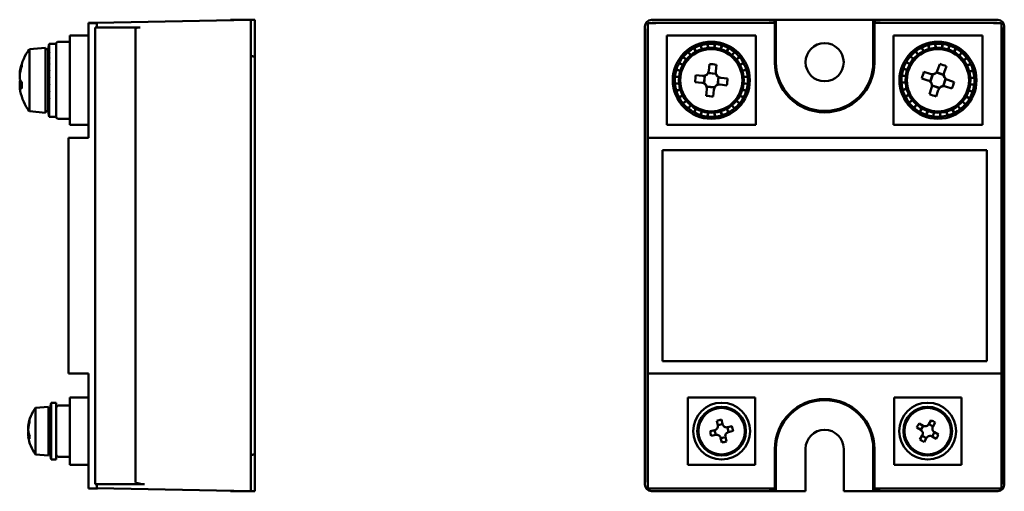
# Model space of a CAD drawing. Header units: millimetres. Extents: x 59 to 386, y 57 to 268.
# Tile 2 of 5: x 59 to 181, y 143 to 201. Entities that reach past the tile are written whole.
import ezdxf

# ---------------------------------------------------------------- set-up
doc = ezdxf.new("R2010")
doc.units = ezdxf.units.MM
doc.layers.add('Arêtes visibles(celduc)', color=7, linetype='Continuous', lineweight=50)

msp = doc.modelspace()

# ---------------------------------------------------------------- linework, layer by layer
at = {"layer": 'Arêtes visibles(celduc)'}
for p, q in [((68.63, 201.02), (67.63, 201.02)), ((67.63, 201.02), (67.63, 200.98)), ((68.63, 200.98), (67.63, 200.98)), ((67.63, 200.98), (67.63, 186.83)), ((73.98, 200.44), (68.43, 200.44)), ((68.43, 144.21), (68.43, 200.44)), ((87.63, 201.35), (68.63, 201.02)), ((68.63, 200.98), (68.63, 201.02)), ((68.63, 200.44), (68.63, 200.98)), ((73.41, 200.31), (73.41, 144.4)), ((85.13, 201.31), (85.13, 201.38)), ((85.13, 201.38), (86.7, 201.38)), ((88.13, 201.38), (86.7, 201.38)), ((86.7, 201.34), (86.7, 201.38)), ((87.63, 201.35), (87.63, 200.55)), ((87.63, 200.55), (87.63, 144.15)), ((88.13, 198.83), (88.13, 201.38)), ((136.21, 144.15), (136.21, 200.55)), ((136.56, 200.98), (137.56, 200.98)), ((136.56, 186.83), (136.56, 200.98)), ((137.01, 201.35), (151.51, 201.35)), ((137.34, 201.02), (137.56, 201.02)), ((137.56, 201.02), (137.56, 200.98)), ((137.56, 201.02), (152.21, 201.02)), ((151.51, 201.38), (151.51, 201.31)), ((165.21, 201.38), (151.51, 201.38)), ((152.36, 201.31), (151.51, 201.31)), ((152.07, 201.02), (152.36, 201.31)), ((152.21, 201.02), (152.21, 196.13)), ((152.36, 196.15), (152.36, 201.31)), ((164.36, 201.31), (164.65, 201.02)), ((164.36, 201.31), (164.36, 196.15)), ((165.21, 201.31), (164.36, 201.31)), ((179.16, 201.02), (164.51, 201.02)), ((164.51, 196.13), (164.51, 201.02)), ((165.21, 201.31), (165.21, 201.38)), ((165.21, 201.35), (179.71, 201.35)), ((179.16, 201.02), (179.38, 201.02)), ((179.16, 201.02), (179.16, 200.98)), ((179.16, 200.98), (180.16, 200.98)), ((180.16, 200.98), (180.16, 186.83)), ((180.26, 200.44), (180.16, 200.44)), ((180.26, 144.21), (180.26, 200.44)), ((180.51, 200.55), (180.51, 144.15)), ((67.63, 199.43), (65.33, 199.43)), ((65.33, 188.43), (65.33, 199.43)), ((136.54, 144.49), (136.54, 200.22)), ((138.89, 199.43), (138.89, 188.43)), ((149.89, 199.43), (138.89, 199.43)), ((149.89, 188.43), (149.89, 199.43)), ((166.83, 199.43), (166.83, 188.43)), ((177.83, 199.43), (166.83, 199.43)), ((177.83, 188.43), (177.83, 199.43)), ((60.32, 197.76), (62.32, 197.93)), ((62.32, 189.93), (62.32, 197.93)), ((62.64, 197.76), (62.76, 198.43)), ((62.64, 197.73), (62.76, 198.4)), ((62.76, 198.4), (62.64, 197.73)), ((62.64, 197.57), (62.76, 198.21)), ((62.76, 198.2), (62.64, 197.56)), ((62.64, 197.26), (62.76, 197.85)), ((62.76, 198.43), (62.76, 198.4)), ((62.76, 198.43), (63.62, 198.43)), ((62.76, 198.4), (62.82, 198.4)), ((62.82, 198.4), (62.76, 198.4)), ((62.76, 198.4), (62.76, 198.21)), ((62.76, 198.21), (62.82, 198.21)), ((62.82, 198.2), (62.76, 198.2)), ((62.76, 198.2), (62.76, 197.85)), ((62.76, 197.85), (62.82, 197.85)), ((62.82, 198.4), (62.82, 198.4)), ((62.82, 198.4), (62.82, 198.4)), ((62.82, 198.2), (62.82, 198.21)), ((62.82, 198.2), (62.82, 198.21)), ((62.82, 197.83), (62.82, 197.85)), ((62.82, 197.83), (62.82, 197.85)), ((63.62, 198.43), (63.62, 189.43)), ((63.92, 198.68), (65.33, 198.68)), ((88.13, 196.77), (88.13, 198.83)), ((142.49, 197.45), (142.25, 197.89)), ((142.29, 197.91), (142.52, 197.47)), ((143.21, 197.76), (143.06, 198.24)), ((143.1, 198.25), (143.24, 197.77)), ((143.98, 197.91), (143.93, 198.41)), ((143.97, 198.42), (144.01, 197.92)), ((144.76, 197.92), (144.81, 198.41)), ((144.85, 198.41), (144.8, 197.91)), ((145.53, 197.77), (145.68, 198.25)), ((145.71, 198.23), (145.57, 197.76)), ((146.26, 197.47), (146.49, 197.91)), ((146.53, 197.89), (146.29, 197.45)), ((170.53, 197.51), (170.3, 197.95)), ((170.34, 197.97), (170.56, 197.52)), ((171.26, 197.79), (171.12, 198.27)), ((171.16, 198.28), (171.29, 197.8)), ((172.03, 197.92), (171.99, 198.42)), ((172.03, 198.43), (172.07, 197.93)), ((172.81, 197.9), (172.88, 198.4)), ((172.91, 198.4), (172.85, 197.9)), ((173.58, 197.73), (173.74, 198.21)), ((173.77, 198.2), (173.61, 197.72)), ((174.3, 197.42), (174.54, 197.85)), ((60.32, 190.11), (60.32, 197.76)), ((62.64, 197.76), (62.32, 197.76)), ((62.76, 197.83), (62.64, 197.25)), ((62.64, 197.73), (62.64, 197.76)), ((62.64, 197.57), (62.64, 197.73)), ((62.64, 197.73), (62.64, 197.73)), ((62.64, 197.57), (62.64, 197.57)), ((62.64, 197.26), (62.64, 197.56)), ((62.64, 196.83), (62.76, 197.34)), ((62.76, 197.32), (62.64, 196.81)), ((62.64, 197.26), (62.64, 197.26)), ((62.64, 196.83), (62.64, 197.25)), ((62.64, 196.83), (62.65, 196.83)), ((62.64, 196.29), (62.64, 196.81)), ((62.64, 196.29), (62.76, 196.71)), ((62.76, 196.67), (62.64, 196.26)), ((62.82, 197.83), (62.76, 197.83)), ((62.76, 197.83), (62.76, 197.34)), ((62.76, 197.34), (62.82, 197.34)), ((62.82, 197.32), (62.76, 197.32)), ((62.76, 197.32), (62.76, 196.71)), ((62.76, 196.71), (62.82, 196.71)), ((62.82, 196.67), (62.76, 196.67)), ((62.76, 196.67), (62.76, 195.96)), ((62.81, 196.67), (62.82, 196.71)), ((62.82, 197.32), (62.82, 197.34)), ((62.82, 197.32), (62.82, 197.34)), ((62.82, 196.67), (62.82, 196.71)), ((87.63, 196.98), (88.13, 196.77)), ((88.13, 196.77), (88.13, 195.88)), ((141.29, 196.46), (140.9, 196.78)), ((140.92, 196.81), (141.31, 196.49)), ((141.84, 197.02), (141.52, 197.4)), ((141.55, 197.43), (141.86, 197.04)), ((146.91, 197.04), (147.23, 197.42)), ((147.26, 197.4), (146.94, 197.01)), ((147.47, 196.48), (147.85, 196.8)), ((147.88, 196.77), (147.49, 196.46)), ((169.3, 196.55), (168.92, 196.87)), ((168.94, 196.9), (169.32, 196.57)), ((169.86, 197.09), (169.56, 197.48)), ((169.59, 197.5), (169.89, 197.11)), ((174.58, 197.83), (174.33, 197.4)), ((174.94, 196.97), (175.26, 197.34)), ((175.29, 197.32), (174.96, 196.94)), ((175.48, 196.4), (175.87, 196.71)), ((175.9, 196.67), (175.5, 196.37)), ((62.64, 196.29), (62.65, 196.29)), ((62.64, 195.66), (62.64, 196.26)), ((62.64, 195.66), (62.76, 195.96)), ((62.76, 195.93), (62.64, 195.63)), ((62.64, 195.66), (62.65, 195.66)), ((62.64, 194.96), (62.64, 195.63)), ((62.76, 195.96), (62.82, 195.96)), ((62.82, 195.93), (62.76, 195.93)), ((62.76, 195.93), (62.76, 195.14)), ((62.81, 195.93), (62.82, 195.96)), ((62.82, 195.93), (62.82, 195.96)), ((88.13, 148.83), (88.13, 195.88)), ((140.85, 195.81), (140.41, 196.04)), ((140.43, 196.08), (140.87, 195.84)), ((144.16, 195.93), (144.08, 195.12)), ((144.93, 195.03), (145.02, 195.85)), ((147.91, 195.83), (148.35, 196.07)), ((148.37, 196.04), (147.92, 195.8)), ((168.85, 195.9), (168.41, 196.15)), ((168.43, 196.18), (168.86, 195.93)), ((172.55, 195.93), (172.29, 195.16)), ((173.1, 194.88), (173.37, 195.66)), ((175.9, 195.74), (176.35, 195.96)), ((176.36, 195.93), (175.91, 195.7)), ((59.15, 194.67), (59.15, 194.67)), ((62.64, 194.96), (62.76, 195.14)), ((62.76, 195.1), (62.64, 194.92)), ((62.64, 194.96), (62.66, 194.96)), ((62.64, 194.22), (62.64, 194.92)), ((62.64, 194.22), (62.76, 194.27)), ((62.76, 194.23), (62.64, 194.18)), ((62.64, 194.22), (62.66, 194.22)), ((62.66, 194.22), (62.82, 194.27)), ((62.66, 194.19), (62.66, 194.22)), ((62.76, 195.14), (62.82, 195.14)), ((62.82, 195.1), (62.76, 195.1)), ((62.76, 195.1), (62.76, 194.27)), ((62.76, 194.27), (62.82, 194.27)), ((62.82, 194.23), (62.76, 194.23)), ((62.76, 194.23), (62.76, 193.39)), ((62.79, 195.1), (62.82, 195.14)), ((62.82, 195.1), (62.82, 195.14)), ((62.82, 194.23), (62.82, 194.27)), ((139.91, 194.4), (140.41, 194.35)), ((140.4, 194.31), (139.91, 194.36)), ((140.55, 195.08), (140.08, 195.22)), ((140.09, 195.26), (140.57, 195.11)), ((143.29, 194.48), (142.48, 194.56)), ((143.58, 194.51), (143.48, 193.54)), ((143.51, 193.55), (143.61, 194.49)), ((144.96, 194.74), (143.99, 194.84)), ((144, 194.81), (144.94, 194.71)), ((145.26, 194.32), (145.17, 193.38)), ((145.19, 193.36), (145.29, 194.33)), ((146.39, 194.16), (145.57, 194.24)), ((148.21, 195.11), (148.69, 195.26)), ((148.7, 195.22), (148.22, 195.08)), ((148.37, 194.34), (148.86, 194.39)), ((148.87, 194.35), (148.37, 194.31)), ((168.36, 194.42), (167.86, 194.48)), ((167.87, 194.52), (168.36, 194.46)), ((168.53, 195.19), (168.05, 195.34)), ((168.07, 195.38), (168.54, 195.22)), ((171.38, 194.71), (170.6, 194.97)), ((171.67, 194.67), (171.36, 193.75)), ((171.39, 193.76), (171.69, 194.65)), ((173.07, 194.59), (172.14, 194.91)), ((172.15, 194.87), (173.04, 194.57)), ((176.18, 195), (176.66, 195.14)), ((176.67, 195.1), (176.19, 194.97)), ((176.32, 194.23), (176.81, 194.27)), ((176.82, 194.23), (176.32, 194.2)), ((59.15, 193.2), (59.37, 193.2)), ((62.64, 193.47), (62.64, 194.18)), ((62.64, 193.47), (62.76, 193.39)), ((62.64, 192.74), (62.64, 193.44)), ((62.66, 193.44), (62.64, 193.44)), ((62.76, 193.35), (62.64, 193.44)), ((62.66, 193.44), (62.66, 193.45)), ((62.66, 193.44), (62.82, 193.35)), ((62.76, 193.39), (62.82, 193.39)), ((62.82, 193.35), (62.76, 193.35)), ((62.76, 193.35), (62.76, 192.53)), ((62.82, 193.35), (62.82, 193.39)), ((139.91, 193.52), (140.4, 193.56)), ((140.41, 193.53), (139.91, 193.48)), ((142.39, 193.71), (143.2, 193.62)), ((143.81, 193.13), (144.79, 193.03)), ((144.77, 193.06), (143.83, 193.16)), ((145.48, 193.39), (146.3, 193.3)), ((148.37, 193.56), (148.87, 193.51)), ((148.86, 193.47), (148.37, 193.52)), ((167.84, 193.64), (168.34, 193.67)), ((168.34, 193.64), (167.84, 193.6)), ((170.33, 194.16), (171.1, 193.9)), ((171.59, 193.28), (172.51, 192.96)), ((172.51, 193), (171.61, 193.3)), ((173.27, 194.11), (172.96, 193.22)), ((172.98, 193.19), (173.3, 194.12)), ((173.27, 193.16), (174.05, 192.9)), ((174.33, 193.71), (173.55, 193.97)), ((176.79, 193.35), (176.29, 193.41)), ((176.3, 193.45), (176.79, 193.39)), ((62.64, 192.74), (62.76, 192.53)), ((62.64, 192.05), (62.64, 192.71)), ((62.66, 192.71), (62.64, 192.71)), ((62.76, 192.49), (62.64, 192.71)), ((62.64, 192.05), (62.76, 191.72)), ((62.64, 191.44), (62.64, 192.02)), ((62.65, 192.02), (62.64, 192.02)), ((62.76, 191.68), (62.64, 192.02)), ((62.76, 192.53), (62.82, 192.53)), ((62.82, 192.49), (62.76, 192.49)), ((62.76, 192.49), (62.76, 191.72)), ((62.8, 192.53), (62.82, 192.49)), ((62.82, 192.49), (62.82, 192.53)), ((140.07, 192.65), (140.55, 192.79)), ((140.56, 192.76), (140.09, 192.61)), ((140.41, 191.83), (140.85, 192.07)), ((140.87, 192.04), (140.43, 191.8)), ((143.84, 192.84), (143.76, 192.02)), ((144.61, 191.94), (144.7, 192.75)), ((148.35, 191.79), (147.91, 192.03)), ((147.92, 192.06), (148.36, 191.83)), ((148.69, 192.61), (148.21, 192.76)), ((148.22, 192.79), (148.7, 192.65)), ((167.98, 192.77), (168.46, 192.9)), ((168.47, 192.87), (167.99, 192.73)), ((168.29, 191.94), (168.74, 192.17)), ((168.76, 192.13), (168.31, 191.91)), ((171.55, 192.99), (171.29, 192.21)), ((172.1, 191.94), (172.37, 192.71)), ((176.22, 191.68), (175.79, 191.93)), ((175.81, 191.97), (176.24, 191.72)), ((176.59, 192.49), (176.11, 192.65)), ((176.13, 192.68), (176.6, 192.53)), ((62.64, 191.44), (62.76, 191)), ((62.64, 190.92), (62.64, 191.41)), ((62.65, 191.41), (62.64, 191.41)), ((62.76, 190.97), (62.64, 191.41)), ((62.64, 190.92), (62.76, 190.39)), ((62.64, 190.52), (62.64, 190.9)), ((62.64, 190.9), (62.64, 190.9)), ((62.76, 190.36), (62.64, 190.9)), ((62.76, 191.72), (62.82, 191.72)), ((62.82, 191.68), (62.76, 191.68)), ((62.76, 191.68), (62.76, 191)), ((62.76, 191), (62.82, 191)), ((62.82, 190.97), (62.76, 190.97)), ((62.76, 190.97), (62.76, 190.39)), ((62.81, 191.72), (62.82, 191.68)), ((62.81, 191), (62.82, 190.97)), ((62.82, 191.68), (62.82, 191.72)), ((62.82, 190.97), (62.82, 191)), ((140.89, 191.1), (141.28, 191.41)), ((141.31, 191.39), (140.92, 191.07)), ((141.52, 190.47), (141.83, 190.85)), ((141.86, 190.83), (141.55, 190.44)), ((147.23, 190.44), (146.91, 190.83)), ((146.94, 190.85), (147.26, 190.47)), ((147.85, 191.06), (147.47, 191.38)), ((147.49, 191.41), (147.88, 191.09)), ((168.76, 191.2), (169.15, 191.5)), ((169.18, 191.47), (168.78, 191.16)), ((169.36, 190.55), (169.69, 190.93)), ((169.72, 190.9), (169.39, 190.53)), ((175.07, 190.36), (174.76, 190.76)), ((174.79, 190.78), (175.1, 190.39)), ((175.71, 190.97), (175.33, 191.3)), ((175.36, 191.32), (175.74, 191)), ((60.32, 190.11), (62.32, 189.93)), ((62.64, 190.11), (62.32, 190.11)), ((62.64, 190.52), (62.76, 189.92)), ((62.64, 190.25), (62.64, 190.5)), ((62.64, 190.5), (62.64, 190.5)), ((62.76, 189.9), (62.64, 190.5)), ((62.64, 190.25), (62.76, 189.6)), ((62.64, 190.12), (62.64, 190.24)), ((62.64, 190.24), (62.64, 190.24)), ((62.76, 189.59), (62.64, 190.24)), ((62.64, 190.11), (62.64, 190.12)), ((62.64, 190.12), (62.64, 190.12)), ((62.64, 190.12), (62.76, 189.45)), ((62.76, 189.44), (62.64, 190.12)), ((62.64, 190.11), (62.76, 189.43)), ((62.76, 190.39), (62.82, 190.39)), ((62.82, 190.36), (62.76, 190.36)), ((62.76, 190.36), (62.76, 189.92)), ((62.76, 189.92), (62.82, 189.92)), ((62.82, 189.9), (62.76, 189.9)), ((62.76, 189.9), (62.76, 189.6)), ((62.76, 189.6), (62.82, 189.6)), ((62.82, 189.59), (62.76, 189.59)), ((62.76, 189.59), (62.76, 189.45)), ((62.76, 189.45), (62.82, 189.45)), ((62.82, 189.44), (62.76, 189.44)), ((62.76, 189.44), (62.76, 189.43)), ((62.76, 189.43), (63.62, 189.43)), ((62.82, 190.39), (62.82, 190.36)), ((62.82, 190.36), (62.82, 190.39)), ((62.82, 189.92), (62.82, 189.9)), ((62.82, 189.9), (62.82, 189.92)), ((62.82, 189.6), (62.82, 189.59)), ((62.82, 189.59), (62.82, 189.6)), ((62.82, 189.45), (62.82, 189.44)), ((62.82, 189.44), (62.82, 189.45)), ((142.25, 189.98), (142.48, 190.42)), ((142.52, 190.4), (142.28, 189.96)), ((143.06, 189.63), (143.21, 190.11)), ((143.24, 190.1), (143.1, 189.62)), ((143.92, 189.46), (143.98, 189.96)), ((144.01, 189.95), (143.96, 189.45)), ((144.81, 189.45), (144.76, 189.95)), ((144.79, 189.96), (144.85, 189.46)), ((145.67, 189.62), (145.53, 190.1)), ((145.56, 190.11), (145.71, 189.63)), ((146.49, 189.96), (146.26, 190.4)), ((146.29, 190.41), (146.52, 189.97)), ((170.08, 190.04), (170.33, 190.47)), ((170.36, 190.45), (170.11, 190.02)), ((170.88, 189.67), (171.04, 190.15)), ((171.07, 190.14), (170.92, 189.66)), ((171.74, 189.47), (171.81, 189.97)), ((171.84, 189.96), (171.78, 189.47)), ((172.62, 189.44), (172.59, 189.94)), ((172.62, 189.95), (172.66, 189.45)), ((173.49, 189.59), (173.36, 190.07)), ((173.4, 190.08), (173.53, 189.6)), ((174.32, 189.9), (174.1, 190.35)), ((174.13, 190.36), (174.35, 189.92)), ((63.92, 189.18), (65.33, 189.18)), ((67.63, 188.43), (65.33, 188.43)), ((138.89, 188.43), (149.89, 188.43)), ((166.83, 188.43), (177.83, 188.43)), ((65.13, 157.83), (65.13, 186.83)), ((67.63, 186.83), (65.13, 186.83)), ((180.16, 186.83), (136.56, 186.83)), ((136.56, 186.83), (136.56, 157.83)), ((180.16, 157.83), (180.16, 186.83)), ((138.36, 185.33), (178.36, 185.33)), ((138.36, 159.33), (138.36, 185.33)), ((178.36, 185.33), (178.36, 159.33)), ((178.36, 159.33), (138.36, 159.33)), ((65.13, 157.83), (67.63, 157.83)), ((67.63, 157.83), (67.63, 143.68)), ((136.56, 143.68), (136.56, 157.83)), ((136.56, 157.83), (180.16, 157.83)), ((180.16, 157.83), (180.16, 143.68)), ((62.9, 153.59), (63.01, 154.23)), ((63.01, 154.23), (63.01, 147.23)), ((63.01, 154.23), (63.62, 154.23)), ((63.62, 147.23), (63.62, 154.23)), ((67.63, 154.88), (65.33, 154.88)), ((65.33, 146.58), (65.33, 154.88)), ((141.51, 154.88), (141.51, 146.58)), ((149.81, 154.88), (141.51, 154.88)), ((149.81, 146.58), (149.81, 154.88)), ((166.91, 154.88), (166.91, 146.58)), ((175.21, 154.88), (166.91, 154.88)), ((175.21, 146.58), (175.21, 154.88)), ((61.07, 153.59), (62.67, 153.73)), ((61.07, 147.87), (61.07, 153.59)), ((62.67, 147.73), (62.67, 153.73)), ((62.9, 153.59), (62.67, 153.59)), ((62.9, 147.87), (62.9, 153.59)), ((63.62, 147.87), (63.62, 153.59)), ((63.62, 153.59), (63.62, 153.59)), ((63.92, 153.88), (65.33, 153.88)), ((145.06, 152.01), (145.19, 151.45)), ((145.77, 151.58), (145.64, 152.15)), ((171.48, 152.08), (171.19, 151.58)), ((171.71, 151.28), (172, 151.78)), ((60.19, 151.33), (60.23, 151.33)), ((60.21, 151.19), (60.21, 151.19)), ((144.81, 150.85), (144.24, 150.72)), ((144.93, 150.26), (144.79, 150.85)), ((145.18, 151.47), (145.77, 151.6)), ((146.94, 151.33), (146.37, 151.2)), ((146.39, 151.21), (146.52, 150.62)), ((146.5, 150.62), (147.07, 150.75)), ((169.71, 151.16), (170.21, 150.87)), ((170.51, 151.39), (170.01, 151.68)), ((170.2, 150.88), (170.5, 151.4)), ((171.2, 151.59), (171.72, 151.3)), ((171.92, 150.59), (171.62, 150.07)), ((172.4, 150.31), (171.9, 150.6)), ((60.19, 150.14), (60.35, 150.14)), ((144.38, 150.14), (144.94, 150.26)), ((145.54, 149.89), (145.67, 149.32)), ((146.13, 150), (145.55, 149.87)), ((146.26, 149.46), (146.13, 150.02)), ((170.4, 150.19), (170.11, 149.69)), ((170.91, 149.88), (170.39, 150.17)), ((170.63, 149.39), (170.92, 149.89)), ((171.6, 150.08), (172.11, 149.79)), ((88.13, 148.83), (88.13, 147.94)), ((152.21, 148.53), (152.21, 143.68)), ((152.36, 143.4), (152.36, 148.55)), ((156.01, 143.32), (156.01, 148.55)), ((160.71, 148.55), (160.71, 143.32)), ((164.36, 148.55), (164.36, 143.4)), ((164.51, 143.68), (164.51, 148.53)), ((61.07, 147.87), (62.67, 147.73)), ((62.9, 147.87), (62.67, 147.87)), ((62.9, 147.87), (63.01, 147.23)), ((63.01, 147.23), (63.62, 147.23)), ((63.62, 147.87), (63.62, 147.87)), ((63.92, 147.58), (65.33, 147.58)), ((87.63, 147.72), (88.13, 147.94)), ((88.13, 145.88), (88.13, 147.94)), ((67.63, 146.58), (65.33, 146.58)), ((88.13, 143.32), (88.13, 145.88)), ((141.51, 146.58), (149.81, 146.58)), ((166.91, 146.58), (175.21, 146.58)), ((67.63, 143.68), (68.63, 143.68)), ((74.5, 144.21), (68.43, 144.21)), ((68.63, 143.68), (68.63, 144.21)), ((68.63, 143.69), (87.63, 143.35)), ((68.63, 143.68), (68.72, 143.68)), ((85.13, 143.32), (85.13, 143.4)), ((85.13, 143.32), (86.7, 143.32)), ((86.7, 143.32), (86.7, 143.37)), ((86.7, 143.32), (88.13, 143.32)), ((87.63, 144.15), (87.63, 143.35)), ((152.21, 143.68), (136.56, 143.68)), ((151.51, 143.35), (137.01, 143.35)), ((151.51, 143.4), (152.36, 143.4)), ((151.51, 143.4), (151.51, 143.32)), ((151.51, 143.32), (156.01, 143.32)), ((152.36, 143.4), (152.07, 143.68)), ((160.71, 143.32), (165.21, 143.32)), ((164.64, 143.68), (164.36, 143.4)), ((164.36, 143.4), (165.21, 143.4)), ((180.16, 143.68), (164.51, 143.68)), ((165.21, 143.32), (165.21, 143.4)), ((179.71, 143.35), (165.21, 143.35)), ((180.16, 144.21), (180.26, 144.21))]:
    msp.add_line(p, q, dxfattribs=at)
for centre, radius in [((144.39, 193.93), 4.75), ((144.39, 193.93), 4), ((158.36, 196.15), 2.35), ((172.33, 193.93), 4.75), ((172.33, 193.93), 4), ((144.39, 193.93), 3.83), ((172.33, 193.93), 3.83), ((145.66, 150.73), 3.5), ((171.06, 150.73), 3.5), ((145.66, 150.73), 3), ((145.66, 150.73), 2.86), ((171.06, 150.73), 3), ((171.06, 150.73), 2.86)]:
    msp.add_circle(centre, radius, dxfattribs=at)
for centre, radius, start, end in [((63.92, 198.38), 0.3, 90, 180), ((144.39, 193.93), 4.5, 118.3487, 129.0987), ((144.39, 193.93), 4.5, 117.8487, 118.3487), ((144.39, 193.93), 4.5, 107.0987, 117.8487), ((144.39, 193.93), 4.5, 106.5987, 107.0987), ((144.39, 193.93), 4.5, 95.8487, 106.5987), ((144.39, 193.93), 4.5, 95.3487, 95.8487), ((144.39, 193.93), 4.5, 84.5987, 95.3487), ((144.39, 193.93), 4.5, 84.0987, 84.5987), ((144.39, 193.93), 4.5, 73.3487, 84.0987), ((144.39, 193.93), 4.5, 72.8487, 73.3487), ((144.39, 193.93), 4.5, 62.0987, 72.8487), ((144.39, 193.93), 4.5, 61.5987, 62.0987), ((144.39, 193.93), 4.5, 50.8487, 61.5987), ((172.33, 193.93), 4.5, 116.7525, 127.5025), ((172.33, 193.93), 4.5, 116.2525, 116.7525), ((172.33, 193.93), 4.5, 105.5025, 116.2525), ((172.33, 193.93), 4.5, 105.0025, 105.5025), ((172.33, 193.93), 4.5, 94.2525, 105.0025), ((172.33, 193.93), 4.5, 93.7525, 94.2525), ((172.33, 193.93), 4.5, 83.0025, 93.7525), ((172.33, 193.93), 4.5, 82.5025, 83.0025), ((172.33, 193.93), 4.5, 71.7525, 82.5025), ((172.33, 193.93), 4.5, 71.2525, 71.7525), ((172.33, 193.93), 4.5, 60.5025, 71.2525), ((172.33, 193.93), 4.5, 60.0025, 60.5025), ((65.54, 193.93), 6.48, 143.8057, 168.0796), ((144.39, 193.93), 4.5, 140.8487, 151.5987), ((144.39, 193.93), 4.5, 140.3487, 140.8487), ((144.39, 193.93), 4.5, 129.5987, 140.3487), ((144.39, 193.93), 4.5, 129.0987, 129.5987), ((144.39, 193.93), 4.5, 50.3487, 50.8487), ((144.39, 193.93), 4.5, 39.5987, 50.3487), ((144.39, 193.93), 4.5, 39.0987, 39.5987), ((144.39, 193.93), 4.5, 28.3487, 39.0987), ((172.33, 193.93), 4.5, 139.2525, 150.0025), ((172.33, 193.93), 4.5, 138.7525, 139.2525), ((172.33, 193.93), 4.5, 128.0025, 138.7525), ((172.33, 193.93), 4.5, 127.5025, 128.0025), ((172.33, 193.93), 4.5, 49.2525, 60.0025), ((172.33, 193.93), 4.5, 48.7525, 49.2525), ((172.33, 193.93), 4.5, 38.0025, 48.7525), ((172.33, 193.93), 4.5, 37.5025, 38.0025), ((172.33, 193.93), 4.5, 26.7525, 37.5025), ((144.39, 193.93), 4.5, 152.0987, 162.8487), ((144.39, 193.93), 4.5, 151.5987, 152.0987), ((144.39, 193.93), 4.5, 27.8487, 28.3487), ((144.39, 193.93), 4.5, 17.0987, 27.8487), ((158.36, 196.13), 6.15, 180, 0), ((158.36, 196.15), 6, 180, 0), ((172.33, 193.93), 4.5, 150.5025, 161.2525), ((172.33, 193.93), 4.5, 150.0025, 150.5025), ((172.33, 193.93), 4.5, 26.2525, 26.7525), ((172.33, 193.93), 4.5, 15.5025, 26.2525), ((144.39, 193.93), 4.5, 174.5987, 185.3487), ((144.39, 193.93), 4.5, 163.3487, 174.0987), ((144.39, 193.93), 4.5, 174.0987, 174.5987), ((144.39, 193.93), 4.5, 162.8487, 163.3487), ((143.36, 195.19), 0.745, 289.1039, 329.0935), ((145.65, 194.96), 0.745, 199.1039, 239.0935), ((144.39, 193.93), 4.5, 16.5987, 17.0987), ((144.39, 193.93), 4.5, 5.8487, 16.5987), ((144.39, 193.93), 4.5, 5.3487, 5.8487), ((144.39, 193.93), 4.5, 354.5987, 5.3487), ((172.33, 193.93), 4.5, 173.0025, 183.7525), ((172.33, 193.93), 4.5, 172.5025, 173.0025), ((172.33, 193.93), 4.5, 161.7525, 172.5025), ((172.33, 193.93), 4.5, 161.2525, 161.7525), ((171.61, 195.39), 0.745, 276.2577, 316.2473), ((173.78, 194.65), 0.745, 186.2577, 226.2473), ((172.33, 193.93), 4.5, 15.0025, 15.5025), ((172.33, 193.93), 4.5, 4.2525, 15.0025), ((172.33, 193.93), 4.5, 353.0025, 3.7525), ((172.33, 193.93), 4.5, 3.7525, 4.2525), ((144.39, 193.93), 4.5, 185.3487, 185.8487), ((144.39, 193.93), 4.5, 185.8487, 196.5987), ((143.13, 192.91), 0.745, 19.1039, 59.0935), ((145.41, 192.68), 0.745, 109.1039, 149.0935), ((144.39, 193.93), 4.5, 343.3487, 354.0987), ((144.39, 193.93), 4.5, 354.0987, 354.5987), ((172.33, 193.93), 4.5, 183.7525, 184.2525), ((172.33, 193.93), 4.5, 184.2525, 195.0025), ((170.87, 193.22), 0.745, 6.2577, 46.2473), ((173.04, 192.48), 0.745, 96.2577, 136.2473), ((172.33, 193.93), 4.5, 341.7525, 352.5025), ((172.33, 193.93), 4.5, 352.5025, 353.0025), ((65.54, 193.93), 6.48, 191.9204, 216.1943), ((144.39, 193.93), 4.5, 196.5987, 197.0987), ((144.39, 193.93), 4.5, 197.0987, 207.8487), ((144.39, 193.93), 4.5, 207.8487, 208.3487), ((144.39, 193.93), 4.5, 208.3487, 219.0987), ((144.39, 193.93), 4.5, 320.8487, 331.5987), ((144.39, 193.93), 4.5, 331.5987, 332.0987), ((144.39, 193.93), 4.5, 332.0987, 342.8487), ((144.39, 193.93), 4.5, 342.8487, 343.3487), ((172.33, 193.93), 4.5, 195.0025, 195.5025), ((172.33, 193.93), 4.5, 195.5025, 206.2525), ((172.33, 193.93), 4.5, 206.2525, 206.7525), ((172.33, 193.93), 4.5, 206.7525, 217.5025), ((172.33, 193.93), 4.5, 330.5025, 341.2525), ((172.33, 193.93), 4.5, 341.2525, 341.7525), ((144.39, 193.93), 4.5, 219.0987, 219.5987), ((144.39, 193.93), 4.5, 219.5987, 230.3487), ((144.39, 193.93), 4.5, 309.5987, 320.3487), ((144.39, 193.93), 4.5, 320.3487, 320.8487), ((172.33, 193.93), 4.5, 217.5025, 218.0025), ((172.33, 193.93), 4.5, 218.0025, 228.7525), ((172.33, 193.93), 4.5, 308.0025, 318.7525), ((172.33, 193.93), 4.5, 318.7525, 319.2525), ((172.33, 193.93), 4.5, 319.2525, 330.0025), ((172.33, 193.93), 4.5, 330.0025, 330.5025), ((63.92, 189.48), 0.3, 180, 270), ((144.39, 193.93), 4.5, 230.3487, 230.8487), ((144.39, 193.93), 4.5, 230.8487, 241.5987), ((144.39, 193.93), 4.5, 241.5987, 242.0987), ((144.39, 193.93), 4.5, 242.0987, 252.8487), ((144.39, 193.93), 4.5, 252.8487, 253.3487), ((144.39, 193.93), 4.5, 253.3487, 264.0987), ((144.39, 193.93), 4.5, 264.0987, 264.5987), ((144.39, 193.93), 4.5, 264.5987, 275.3487), ((144.39, 193.93), 4.5, 275.3487, 275.8487), ((144.39, 193.93), 4.5, 275.8487, 286.5987), ((144.39, 193.93), 4.5, 286.5987, 287.0987), ((144.39, 193.93), 4.5, 287.0987, 297.8487), ((144.39, 193.93), 4.5, 297.8487, 298.3487), ((144.39, 193.93), 4.5, 298.3487, 309.0987), ((144.39, 193.93), 4.5, 309.0987, 309.5987), ((172.33, 193.93), 4.5, 228.7525, 229.2525), ((172.33, 193.93), 4.5, 229.2525, 240.0025), ((172.33, 193.93), 4.5, 240.0025, 240.5025), ((172.33, 193.93), 4.5, 240.5025, 251.2525), ((172.33, 193.93), 4.5, 251.2525, 251.7525), ((172.33, 193.93), 4.5, 251.7525, 262.5025), ((172.33, 193.93), 4.5, 262.5025, 263.0025), ((172.33, 193.93), 4.5, 263.0025, 273.7525), ((172.33, 193.93), 4.5, 273.7525, 274.2525), ((172.33, 193.93), 4.5, 274.2525, 285.0025), ((172.33, 193.93), 4.5, 285.0025, 285.5025), ((172.33, 193.93), 4.5, 285.5025, 296.2525), ((172.33, 193.93), 4.5, 296.2525, 296.7525), ((172.33, 193.93), 4.5, 296.7525, 307.5025), ((172.33, 193.93), 4.5, 307.5025, 308.0025), ((158.36, 148.53), 6.15, 0, 180), ((158.36, 148.55), 6, 0, 180), ((65.05, 150.73), 4.91, 144.3365, 171.9206), ((63.92, 153.58), 0.3, 90, 178.0898), ((158.36, 148.55), 2.35, 0, 180), ((65.05, 150.73), 4.91, 188.0794, 215.6635), ((63.92, 147.88), 0.3, 181.9102, 270)]:
    msp.add_arc(centre, radius, start, end, dxfattribs=at)
for centre, major_axis, ratio, start_param, end_param in [((119.25, 201.11), (-45.84, -0.8), 0.01745, 6.124475, 6.282881), ((137.01, 200.55), (-0.566, 0.566), 0.999695, 5.497939, 7.068431), ((137.34, 200.22), (-0.566, 0.566), 0.999695, 0.570644, 0.785246), ((137.34, 200.22), (-0.566, 0.566), 0.999695, 5.497939, 5.808818), ((179.38, 200.22), (0.566, 0.566), 0.999695, 0.474367, 0.785246), ((179.71, 200.55), (0.566, 0.566), 0.999695, 5.497939, 7.068431), ((65.54, 194.07), (-6.46, 0), 0.946944, 5.974225, 6.104822), ((65.54, 193.8), (-6.46, 0), 0.946944, 5.974225, 6.104822), ((64.86, 192.81), (-5.41, 3.29), 0.278391, 0.100025, 0.235995), ((144.26, 192.75), (6.3, -0.65), 0.499722, 1.502811, 1.638781), ((171.94, 192.81), (5.99, -2.03), 0.499722, 1.502811, 1.638781), ((145.57, 193.81), (0.65, 6.3), 0.499722, 1.502811, 1.638781), ((173.45, 193.55), (2.03, 5.99), 0.499722, 1.502811, 1.638781), ((65.54, 194.34), (-6.46, 0), 0.321398, 0.178364, 0.308961), ((65.54, 193.53), (-6.46, 0), 0.321398, 6.085882, 6.104822), ((65.54, 193.53), (-6.46, 0), 0.321398, 0.178364, 0.308961), ((64.86, 194.32), (-3.08, -5.53), 0.820229, 5.241025, 5.376996), ((143.2, 194.06), (-0.65, -6.3), 0.499722, 1.502811, 1.638781), ((171.2, 194.32), (-2.03, -5.99), 0.499722, 1.502811, 1.638781), ((65.54, 193.8), (-6.46, 0), 0.946944, 0.178364, 0.197303), ((144.51, 195.12), (-6.3, 0.65), 0.499722, 1.502811, 1.638781), ((172.71, 195.06), (-5.99, 2.03), 0.499722, 1.502811, 1.638781), ((65.05, 150.88), (-4.9, 0), 0.867915, 5.997435, 6.119061), ((65.05, 150.59), (-4.9, 0), 0.867915, 5.997435, 6.119061), ((64.48, 149.87), (-3.97, 2.64), 0.430246, 0.215601, 0.341516), ((145.88, 149.76), (4.65, 1.06), 0.499722, 1.507839, 1.633754), ((170.56, 149.87), (4.14, -2.37), 0.499722, 1.507839, 1.633754), ((65.05, 151), (-4.9, 0), 0.496713, 0.164124, 0.28575), ((146.63, 150.96), (-1.06, 4.65), 0.499722, 1.507839, 1.633754), ((144.68, 150.51), (1.06, -4.65), 0.499722, 1.507839, 1.633754), ((171.92, 150.24), (2.37, 4.14), 0.499722, 1.507839, 1.633754), ((65.05, 150.88), (-4.9, 0), 0.867915, 0.164124, 0.175198), ((65.05, 150.47), (-4.9, 0), 0.496713, 0.164124, 0.28575), ((64.48, 151.23), (-3.11, -3.61), 0.751775, 5.502434, 5.628349), ((145.44, 151.71), (-4.65, -1.06), 0.499722, 1.507839, 1.633754), ((171.55, 151.6), (-4.14, 2.37), 0.499722, 1.507839, 1.633754), ((170.19, 151.23), (-2.37, -4.14), 0.499722, 1.507839, 1.633754), ((137.34, 144.49), (-0.566, -0.566), 0.999695, 5.497939, 5.712541), ((119.25, 143.6), (-45.84, 0.8), 0.01745, 0.000305, 0.219481), ((137.01, 144.15), (-0.566, -0.566), 0.999695, 5.497939, 7.068431), ((179.71, 144.15), (0.566, -0.566), 0.999695, 5.497939, 7.068431)]:
    msp.add_ellipse(centre, major_axis=major_axis, ratio=ratio, start_param=start_param, end_param=end_param, dxfattribs=at)
for points, knots in [([(59.18, 195.16), (59.18, 195.16), (59.18, 195.16), (59.17, 195.07), (59.15, 194.99), (59.13, 194.84), (59.13, 194.79), (59.13, 194.75), (59.13, 194.71), (59.13, 194.68), (59.14, 194.67), (59.15, 194.67), (59.15, 194.67)], [0.38481664, 0.38481664, 0.38481664, 0.38481664, 0.38527156, 0.38527156, 0.41222025, 0.41222025, 0.43916894, 0.43916894, 0.43916894, 0.4663464, 0.4663464, 0.47069668, 0.47069668, 0.47069668, 0.47069668]), ([(59.18, 193.97), (59.18, 193.97), (59.18, 193.97), (59.17, 194), (59.15, 194.05), (59.13, 194.18), (59.13, 194.25), (59.13, 194.33), (59.13, 194.42), (59.13, 194.51), (59.15, 194.7), (59.17, 194.79), (59.18, 194.88), (59.18, 194.88), (59.18, 194.88)], [0.3848161, 0.3848161, 0.3848161, 0.3848161, 0.385271, 0.385271, 0.4122197, 0.4122197, 0.4391684, 0.4391684, 0.4391684, 0.4661171, 0.4661171, 0.4930658, 0.4930658, 0.4935207, 0.4935207, 0.4935207, 0.4935207]), ([(59.13, 194.71), (59.13, 194.68), (59.13, 194.66), (59.13, 194.64), (59.13, 194.62), (59.13, 194.6), (59.13, 194.58)], [0.42907216, 0.42907216, 0.42907216, 0.42907216, 0.43916894, 0.43916894, 0.43916894, 0.44843821, 0.44843821, 0.44843821, 0.44843821]), ([(59.13, 194.43), (59.13, 194.45), (59.13, 194.48), (59.13, 194.51), (59.13, 194.56), (59.13, 194.62), (59.14, 194.68)], [0.42907159, 0.42907159, 0.42907159, 0.42907159, 0.43916838, 0.43916838, 0.43916838, 0.45918933, 0.45918933, 0.45918933, 0.45918933]), ([(144.08, 195.12), (144.08, 195.12), (144.08, 195.12), (144.07, 195.03), (144.04, 194.93), (143.95, 194.77), (143.89, 194.69), (143.82, 194.64), (143.75, 194.58), (143.66, 194.53), (143.48, 194.48), (143.38, 194.47), (143.29, 194.48)], [0.3848166, 0.3848166, 0.3848166, 0.3848166, 0.3852716, 0.3852716, 0.4122203, 0.4122203, 0.4391689, 0.4391689, 0.4391689, 0.4663464, 0.4663464, 0.4935239, 0.4935239, 0.4935239, 0.4935239]), ([(145.57, 194.24), (145.57, 194.24), (145.57, 194.24), (145.48, 194.25), (145.39, 194.28), (145.22, 194.37), (145.15, 194.44), (145.09, 194.51), (145.03, 194.58), (144.99, 194.66), (144.93, 194.84), (144.92, 194.94), (144.93, 195.03), (144.93, 195.03), (144.93, 195.03)], [0.3848161, 0.3848161, 0.3848161, 0.3848161, 0.385271, 0.385271, 0.4122197, 0.4122197, 0.4391684, 0.4391684, 0.4391684, 0.4661171, 0.4661171, 0.4930658, 0.4930658, 0.4935207, 0.4935207, 0.4935207, 0.4935207]), ([(172.29, 195.16), (172.29, 195.16), (172.29, 195.16), (172.26, 195.07), (172.21, 194.99), (172.09, 194.84), (172.01, 194.79), (171.93, 194.75), (171.85, 194.71), (171.75, 194.68), (171.56, 194.67), (171.46, 194.68), (171.38, 194.71)], [0.3848166, 0.3848166, 0.3848166, 0.3848166, 0.3852716, 0.3852716, 0.4122203, 0.4122203, 0.4391689, 0.4391689, 0.4391689, 0.4663464, 0.4663464, 0.4935239, 0.4935239, 0.4935239, 0.4935239]), ([(173.55, 193.97), (173.55, 193.97), (173.55, 193.97), (173.46, 194), (173.38, 194.05), (173.24, 194.18), (173.18, 194.25), (173.14, 194.33), (173.1, 194.42), (173.07, 194.51), (173.06, 194.7), (173.07, 194.79), (173.1, 194.88), (173.1, 194.88), (173.1, 194.88)], [0.3848161, 0.3848161, 0.3848161, 0.3848161, 0.385271, 0.385271, 0.4122197, 0.4122197, 0.4391684, 0.4391684, 0.4391684, 0.4661171, 0.4661171, 0.4930658, 0.4930658, 0.4935207, 0.4935207, 0.4935207, 0.4935207]), ([(59.18, 193.9), (59.18, 193.9), (59.18, 193.9), (59.17, 193.87), (59.15, 193.82), (59.13, 193.69), (59.13, 193.61), (59.13, 193.53), (59.13, 193.45), (59.13, 193.36), (59.15, 193.24), (59.15, 193.22), (59.15, 193.2)], [0.38481608, 0.38481608, 0.38481608, 0.38481608, 0.385271, 0.385271, 0.41221969, 0.41221969, 0.43916838, 0.43916838, 0.43916838, 0.46611707, 0.46611707, 0.47261845, 0.47261845, 0.47261845, 0.47261845]), ([(59.13, 193.44), (59.13, 193.42), (59.13, 193.39), (59.13, 193.36), (59.13, 193.34), (59.13, 193.31), (59.13, 193.29)], [0.42907159, 0.42907159, 0.42907159, 0.42907159, 0.43916838, 0.43916838, 0.43916838, 0.44843474, 0.44843474, 0.44843474, 0.44843474]), ([(59.13, 193.16), (59.13, 193.19), (59.13, 193.21), (59.13, 193.23), (59.13, 193.27), (59.13, 193.31), (59.14, 193.34)], [0.42907216, 0.42907216, 0.42907216, 0.42907216, 0.43916894, 0.43916894, 0.43916894, 0.45919986, 0.45919986, 0.45919986, 0.45919986]), ([(59.18, 192.71), (59.18, 192.71), (59.18, 192.71), (59.17, 192.8), (59.15, 192.88), (59.13, 193.02), (59.13, 193.08), (59.13, 193.12), (59.13, 193.16), (59.13, 193.19), (59.15, 193.2), (59.17, 193.19), (59.18, 193.16)], [0.3848166, 0.3848166, 0.3848166, 0.3848166, 0.3852716, 0.3852716, 0.4122203, 0.4122203, 0.4391689, 0.4391689, 0.4391689, 0.4663464, 0.4663464, 0.4935239, 0.4935239, 0.4935239, 0.4935239]), ([(143.2, 193.62), (143.2, 193.62), (143.21, 193.62), (143.29, 193.61), (143.39, 193.59), (143.55, 193.5), (143.63, 193.43), (143.68, 193.36), (143.74, 193.29), (143.79, 193.21), (143.84, 193.03), (143.85, 192.93), (143.84, 192.84), (143.84, 192.84), (143.84, 192.84)], [0.3848161, 0.3848161, 0.3848161, 0.3848161, 0.385271, 0.385271, 0.4122197, 0.4122197, 0.4391684, 0.4391684, 0.4391684, 0.4661171, 0.4661171, 0.4930658, 0.4930658, 0.4935207, 0.4935207, 0.4935207, 0.4935207]), ([(144.7, 192.75), (144.7, 192.75), (144.7, 192.75), (144.71, 192.84), (144.73, 192.93), (144.83, 193.1), (144.89, 193.18), (144.96, 193.23), (145.03, 193.29), (145.11, 193.34), (145.3, 193.39), (145.39, 193.4), (145.48, 193.39)], [0.3848166, 0.3848166, 0.3848166, 0.3848166, 0.3852716, 0.3852716, 0.4122203, 0.4122203, 0.4391689, 0.4391689, 0.4391689, 0.4663464, 0.4663464, 0.4935239, 0.4935239, 0.4935239, 0.4935239]), ([(171.1, 193.9), (171.1, 193.9), (171.11, 193.9), (171.19, 193.87), (171.28, 193.82), (171.42, 193.69), (171.48, 193.61), (171.52, 193.53), (171.56, 193.45), (171.58, 193.36), (171.59, 193.17), (171.58, 193.08), (171.55, 192.99), (171.55, 192.99), (171.55, 192.99)], [0.3848161, 0.3848161, 0.3848161, 0.3848161, 0.385271, 0.385271, 0.4122197, 0.4122197, 0.4391684, 0.4391684, 0.4391684, 0.4661171, 0.4661171, 0.4930658, 0.4930658, 0.4935207, 0.4935207, 0.4935207, 0.4935207]), ([(172.37, 192.71), (172.37, 192.71), (172.37, 192.71), (172.4, 192.8), (172.44, 192.88), (172.57, 193.02), (172.65, 193.08), (172.73, 193.12), (172.81, 193.16), (172.9, 193.19), (173.09, 193.2), (173.19, 193.19), (173.27, 193.16)], [0.3848166, 0.3848166, 0.3848166, 0.3848166, 0.3852716, 0.3852716, 0.4122203, 0.4122203, 0.4391689, 0.4391689, 0.4391689, 0.4663464, 0.4663464, 0.4935239, 0.4935239, 0.4935239, 0.4935239]), ([(60.22, 151.58), (60.22, 151.58), (60.22, 151.58), (60.21, 151.52), (60.2, 151.47), (60.19, 151.39), (60.19, 151.36), (60.19, 151.34), (60.19, 151.33), (60.19, 151.33), (60.19, 151.33)], [0.26770648, 0.26770648, 0.26770648, 0.26770648, 0.26797454, 0.26797454, 0.2867812, 0.2867812, 0.30558786, 0.30558786, 0.30558786, 0.31844513, 0.31844513, 0.31844513, 0.31844513]), ([(60.21, 151.19), (60.2, 151.19), (60.2, 151.19), (60.19, 151.21), (60.19, 151.24), (60.19, 151.27), (60.19, 151.29), (60.19, 151.31), (60.19, 151.33)], [0.27717108, 0.27717108, 0.27717108, 0.27717108, 0.2867812, 0.2867812, 0.30558786, 0.30558786, 0.30558786, 0.31495047, 0.31495047, 0.31495047, 0.31495047]), ([(60.22, 150.6), (60.22, 150.6), (60.22, 150.6), (60.21, 150.63), (60.2, 150.67), (60.19, 150.78), (60.19, 150.84), (60.19, 150.9), (60.19, 150.96), (60.19, 151.03), (60.2, 151.16), (60.21, 151.22), (60.22, 151.28), (60.22, 151.28), (60.22, 151.28)], [0.26770648, 0.26770648, 0.26770648, 0.26770648, 0.26797454, 0.26797454, 0.2867812, 0.2867812, 0.30558786, 0.30558786, 0.30558786, 0.32439452, 0.32439452, 0.34320117, 0.34320117, 0.34346924, 0.34346924, 0.34346924, 0.34346924]), ([(60.19, 151.21), (60.19, 151.16), (60.19, 151.11), (60.19, 151.07), (60.19, 151.04), (60.19, 151.02), (60.19, 151)], [0.2909869, 0.2909869, 0.2909869, 0.2909869, 0.30558786, 0.30558786, 0.30558786, 0.31495047, 0.31495047, 0.31495047, 0.31495047]), ([(60.2, 150.73), (60.19, 150.68), (60.19, 150.63), (60.19, 150.57), (60.19, 150.51), (60.19, 150.44), (60.2, 150.31), (60.21, 150.25), (60.22, 150.19), (60.22, 150.19), (60.22, 150.19)], [0.28777234, 0.28777234, 0.28777234, 0.28777234, 0.30558786, 0.30558786, 0.30558786, 0.32439452, 0.32439452, 0.34320117, 0.34320117, 0.34346924, 0.34346924, 0.34346924, 0.34346924]), ([(145.19, 151.45), (145.19, 151.45), (145.19, 151.45), (145.2, 151.39), (145.2, 151.32), (145.18, 151.19), (145.16, 151.12), (145.12, 151.07), (145.09, 151.02), (145.04, 150.97), (144.94, 150.89), (144.87, 150.86), (144.81, 150.85), (144.81, 150.85), (144.81, 150.85)], [0.26770648, 0.26770648, 0.26770648, 0.26770648, 0.26797454, 0.26797454, 0.2867812, 0.2867812, 0.30558786, 0.30558786, 0.30558786, 0.32439452, 0.32439452, 0.34320117, 0.34320117, 0.34346924, 0.34346924, 0.34346924, 0.34346924]), ([(146.37, 151.2), (146.37, 151.2), (146.37, 151.2), (146.31, 151.19), (146.24, 151.19), (146.11, 151.21), (146.05, 151.24), (145.99, 151.27), (145.94, 151.3), (145.89, 151.35), (145.81, 151.46), (145.79, 151.52), (145.77, 151.58), (145.77, 151.58), (145.77, 151.58)], [0.26770648, 0.26770648, 0.26770648, 0.26770648, 0.26797454, 0.26797454, 0.2867812, 0.2867812, 0.30558786, 0.30558786, 0.30558786, 0.32439452, 0.32439452, 0.34320117, 0.34320117, 0.34346924, 0.34346924, 0.34346924, 0.34346924]), ([(146.13, 150.02), (146.13, 150.02), (146.13, 150.02), (146.11, 150.08), (146.11, 150.15), (146.13, 150.28), (146.16, 150.35), (146.19, 150.4), (146.22, 150.45), (146.27, 150.5), (146.38, 150.58), (146.44, 150.61), (146.5, 150.62), (146.5, 150.62), (146.5, 150.62)], [0.26770648, 0.26770648, 0.26770648, 0.26770648, 0.26797454, 0.26797454, 0.2867812, 0.2867812, 0.30558786, 0.30558786, 0.30558786, 0.32439452, 0.32439452, 0.34320117, 0.34320117, 0.34346924, 0.34346924, 0.34346924, 0.34346924]), ([(170.21, 150.87), (170.21, 150.87), (170.22, 150.87), (170.27, 150.84), (170.32, 150.8), (170.4, 150.69), (170.43, 150.63), (170.45, 150.57), (170.46, 150.51), (170.47, 150.44), (170.45, 150.31), (170.43, 150.25), (170.4, 150.19), (170.4, 150.19), (170.4, 150.19)], [0.26770648, 0.26770648, 0.26770648, 0.26770648, 0.26797454, 0.26797454, 0.2867812, 0.2867812, 0.30558786, 0.30558786, 0.30558786, 0.32439452, 0.32439452, 0.34320117, 0.34320117, 0.34346924, 0.34346924, 0.34346924, 0.34346924]), ([(171.19, 151.58), (171.19, 151.58), (171.19, 151.58), (171.16, 151.52), (171.12, 151.47), (171.01, 151.39), (170.95, 151.36), (170.89, 151.34), (170.83, 151.33), (170.76, 151.32), (170.63, 151.34), (170.57, 151.36), (170.51, 151.39), (170.51, 151.39), (170.51, 151.39)], [0.26770648, 0.26770648, 0.26770648, 0.26770648, 0.26797454, 0.26797454, 0.2867812, 0.2867812, 0.30558786, 0.30558786, 0.30558786, 0.32439452, 0.32439452, 0.34320117, 0.34320117, 0.34346924, 0.34346924, 0.34346924, 0.34346924]), ([(171.9, 150.6), (171.9, 150.6), (171.9, 150.6), (171.84, 150.63), (171.79, 150.67), (171.71, 150.78), (171.68, 150.84), (171.67, 150.9), (171.65, 150.96), (171.64, 151.03), (171.66, 151.16), (171.68, 151.22), (171.71, 151.28), (171.71, 151.28), (171.71, 151.28)], [0.26770648, 0.26770648, 0.26770648, 0.26770648, 0.26797454, 0.26797454, 0.2867812, 0.2867812, 0.30558786, 0.30558786, 0.30558786, 0.32439452, 0.32439452, 0.34320117, 0.34320117, 0.34346924, 0.34346924, 0.34346924, 0.34346924]), ([(60.2, 150.14), (60.2, 150.17), (60.2, 150.19), (60.19, 150.28), (60.19, 150.35), (60.19, 150.4), (60.19, 150.42), (60.19, 150.45), (60.19, 150.47)], [0.279721, 0.279721, 0.279721, 0.279721, 0.2867812, 0.2867812, 0.30558786, 0.30558786, 0.30558786, 0.31495047, 0.31495047, 0.31495047, 0.31495047]), ([(60.19, 150.26), (60.19, 150.25), (60.19, 150.23), (60.19, 150.2), (60.19, 150.18), (60.19, 150.16), (60.19, 150.14)], [0.2909869, 0.2909869, 0.2909869, 0.2909869, 0.30558786, 0.30558786, 0.30558786, 0.31495047, 0.31495047, 0.31495047, 0.31495047]), ([(60.2, 150.05), (60.19, 150.08), (60.19, 150.11), (60.19, 150.13), (60.19, 150.14), (60.19, 150.15), (60.2, 150.13), (60.21, 150.11), (60.22, 150.08), (60.22, 150.08), (60.22, 150.08)], [0.28777234, 0.28777234, 0.28777234, 0.28777234, 0.30558786, 0.30558786, 0.30558786, 0.32439452, 0.32439452, 0.34320117, 0.34320117, 0.34346924, 0.34346924, 0.34346924, 0.34346924]), ([(144.94, 150.26), (144.94, 150.26), (144.95, 150.26), (145.01, 150.28), (145.07, 150.28), (145.2, 150.26), (145.27, 150.23), (145.32, 150.2), (145.37, 150.17), (145.42, 150.12), (145.5, 150.01), (145.53, 149.95), (145.54, 149.89), (145.54, 149.89), (145.54, 149.89)], [0.26770648, 0.26770648, 0.26770648, 0.26770648, 0.26797454, 0.26797454, 0.2867812, 0.2867812, 0.30558786, 0.30558786, 0.30558786, 0.32439452, 0.32439452, 0.34320117, 0.34320117, 0.34346924, 0.34346924, 0.34346924, 0.34346924]), ([(170.92, 149.89), (170.92, 149.89), (170.92, 149.89), (170.95, 149.95), (171, 150), (171.1, 150.08), (171.16, 150.11), (171.22, 150.13), (171.28, 150.14), (171.35, 150.15), (171.48, 150.13), (171.55, 150.11), (171.6, 150.08), (171.6, 150.08), (171.6, 150.08)], [0.26770648, 0.26770648, 0.26770648, 0.26770648, 0.26797454, 0.26797454, 0.2867812, 0.2867812, 0.30558786, 0.30558786, 0.30558786, 0.32439452, 0.32439452, 0.34320117, 0.34320117, 0.34346924, 0.34346924, 0.34346924, 0.34346924])]:
    msp.add_open_spline(points, degree=3, knots=knots, dxfattribs=at)
for points in [[(143.58, 194.51), (143.6, 194.5), (143.61, 194.49)], [(143.99, 194.84), (144, 194.83), (144, 194.81)], [(144.96, 194.74), (144.95, 194.73), (144.94, 194.71)], [(145.29, 194.33), (145.28, 194.33), (145.26, 194.32)], [(171.67, 194.67), (171.68, 194.66), (171.69, 194.65)], [(172.14, 194.91), (172.14, 194.89), (172.15, 194.87)], [(173.07, 194.59), (173.05, 194.58), (173.04, 194.57)], [(143.48, 193.54), (143.5, 193.54), (143.51, 193.55)], [(143.81, 193.13), (143.82, 193.14), (143.83, 193.16)], [(144.79, 193.03), (144.78, 193.04), (144.77, 193.06)], [(145.19, 193.36), (145.18, 193.37), (145.17, 193.38)], [(171.36, 193.75), (171.37, 193.75), (171.39, 193.76)], [(171.59, 193.28), (171.6, 193.29), (171.61, 193.3)], [(172.51, 192.96), (172.51, 192.98), (172.51, 193)], [(172.98, 193.19), (172.97, 193.21), (172.96, 193.22)], [(173.3, 194.12), (173.28, 194.12), (173.27, 194.11)]]:
    msp.add_open_spline(points, degree=2, dxfattribs=at)

doc.saveas('drawing.dxf')
